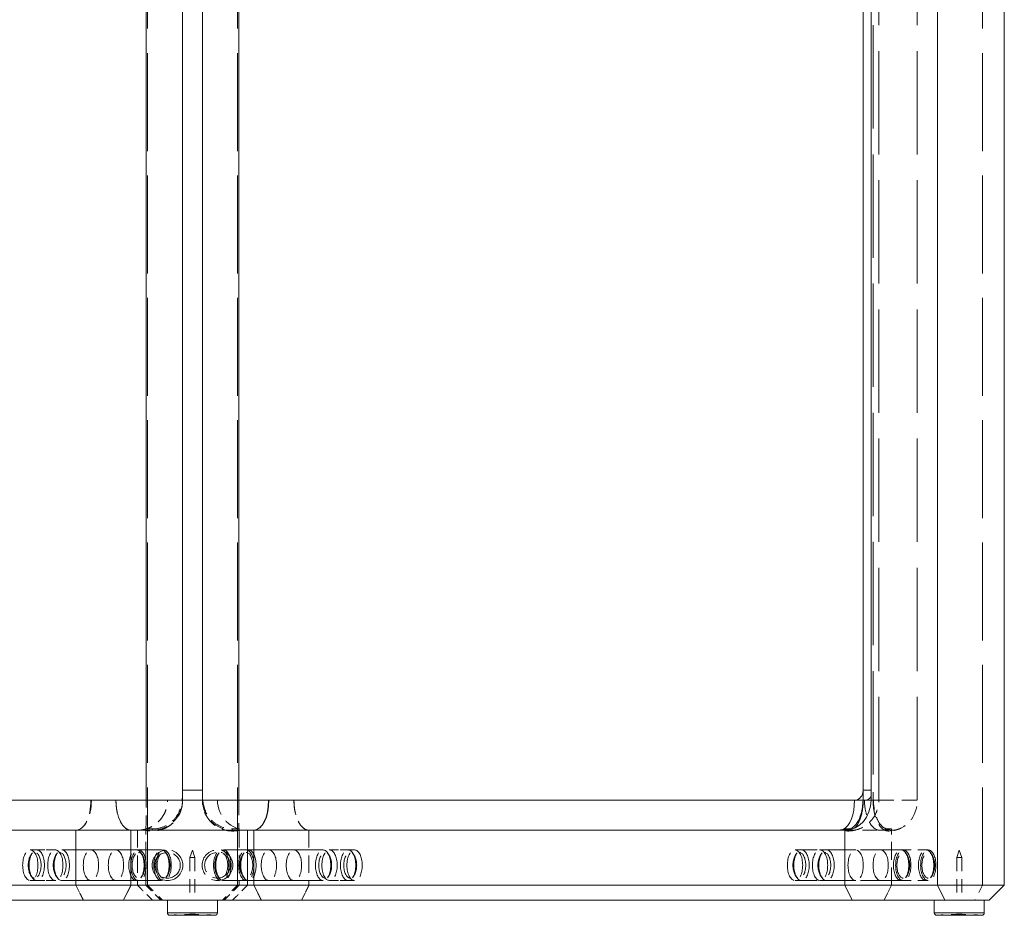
# Model space of a CAD drawing. Header units: inches. Extents: x 1 to 118, y 2 to 76.
# Tile 4 of 9: x 31 to 44, y 17 to 29. Entities that reach past the tile are written whole.
import ezdxf

# ---------------------------------------------------------------- set-up
doc = ezdxf.new("R2010")
doc.units = ezdxf.units.IN
doc.header["$LTSCALE"] = 7
doc.header["$MEASUREMENT"] = 0
doc.linetypes.add('DASHED', pattern=[0.2067, 0.1654, -0.0413])
for name, color, linetype, lineweight in [('Hidden (ANSI)', 7, 'DASHED', 13), ('Hidden Narrow (ANSI)', 7, 'DASHED', 13), ('Visible (ANSI)', 7, 'Continuous', 13), ('Visible Narrow (ANSI)', 7, 'Continuous', 13)]:
    doc.layers.add(name, color=color, linetype=linetype, lineweight=lineweight)

msp = doc.modelspace()

# ---------------------------------------------------------------- linework, layer by layer
at = {"layer": 'Hidden (ANSI)', "ltscale": 1.115237}
for p, q in [((33.5271, 36.6386), (33.5271, 18.8886)), ((33.7769, 18.8886), (33.7769, 36.6386)), ((42.1582, 36.6386), (42.1582, 18.8886)), ((42.2278, 18.8886), (42.2278, 36.6386)), ((42.7092, 18.8886), (42.7092, 36.6386))]:
    msp.add_line(p, q, dxfattribs=at)
at = {"layer": 'Hidden (ANSI)', "ltscale": 0.067925}
msp.add_line((42.0332, 19.0136), (42.1582, 19.0136), dxfattribs=at)
at = {"layer": 'Hidden (ANSI)'}
msp.add_line((34.6023, 18.8886), (34.6023, 18.8886), dxfattribs=at)
at = {"layer": 'Hidden (ANSI)', "ltscale": 0.058811}
msp.add_line((42.0332, 18.8886), (41.925, 18.8886), dxfattribs=at)
at = {"layer": 'Hidden (ANSI)', "ltscale": 0.186968}
for p, q in [((32.1962, 18.5136), (32.1962, 17.8261)), ((32.1962, 17.8261), (32.1962, 18.5136)), ((32.9645, 18.5136), (32.9645, 17.8261)), ((32.9645, 18.5136), (32.9645, 17.8261)), ((34.3395, 18.5136), (34.3395, 17.8261)), ((34.3395, 17.8261), (34.3395, 18.5136)), ((35.1077, 18.5136), (35.1077, 17.8261)), ((35.1077, 18.5136), (35.1077, 17.8261)), ((32.6962, 18.2676), (33.2916, 18.2676)), ((34.6077, 18.2676), (34.0123, 18.2676)), ((42.5349, 18.2676), (41.9395, 18.2676)), ((32.6962, 17.8846), (33.2916, 17.8846)), ((34.6077, 17.8846), (34.0123, 17.8846)), ((42.5349, 17.8846), (41.9395, 17.8846))]:
    msp.add_line(p, q, dxfattribs=at)
at = {"layer": 'Hidden (ANSI)', "ltscale": 0.191281}
for p, q in [((33.0685, 17.8261), (33.0685, 18.5294)), ((34.2355, 18.5294), (34.2355, 17.8261)), ((42.3875, 17.8261), (42.3875, 18.5294))]:
    msp.add_line(p, q, dxfattribs=at)
at = {"layer": 'Hidden (ANSI)', "ltscale": 0.186955}
for p, q in [((33.0685, 17.8261), (33.0685, 18.5136)), ((34.2355, 18.5136), (34.2355, 17.8261)), ((42.3875, 17.8261), (42.3875, 18.5136))]:
    msp.add_line(p, q, dxfattribs=at)
at = {"layer": 'Hidden (ANSI)', "ltscale": 0.023048}
for p, q in [((41.6995, 18.5136), (41.7412, 18.5136)), ((42.2844, 18.5136), (42.2411, 18.5136))]:
    msp.add_line(p, q, dxfattribs=at)
at = {"layer": 'Hidden (ANSI)', "ltscale": 0.159072}
msp.add_line((41.7412, 18.5136), (42.2411, 18.5136), dxfattribs=at)
at = {"layer": 'Hidden (ANSI)', "ltscale": 0.098085}
for p, q in [((31.9385, 18.2676), (31.626, 18.2676)), ((35.3655, 18.2676), (35.678, 18.2676)), ((42.8474, 18.2676), (42.5349, 18.2676)), ((31.9385, 17.8846), (31.626, 17.8846)), ((35.3655, 17.8846), (35.678, 17.8846)), ((42.8474, 17.8846), (42.5349, 17.8846))]:
    msp.add_line(p, q, dxfattribs=at)
at = {"layer": 'Hidden (ANSI)', "ltscale": 0.011829}
for p, q in [((31.6338, 18.2071), (31.6517, 18.2325)), ((31.9463, 18.2071), (31.9642, 18.2325)), ((33.0255, 18.2071), (33.0076, 18.2325)), ((33.338, 18.2071), (33.3201, 18.2325)), ((33.966, 18.2071), (33.9839, 18.2325)), ((34.2785, 18.2071), (34.2964, 18.2325)), ((35.3577, 18.2071), (35.3398, 18.2325)), ((35.6702, 18.2071), (35.6523, 18.2325)), ((41.1895, 18.2071), (41.2074, 18.2325)), ((41.502, 18.2071), (41.5199, 18.2325)), ((42.5812, 18.2071), (42.5633, 18.2325)), ((42.8937, 18.2071), (42.8758, 18.2325)), ((31.6338, 17.9451), (31.6517, 17.9197)), ((31.9463, 17.9451), (31.9642, 17.9197)), ((33.0255, 17.9451), (33.0076, 17.9197)), ((33.338, 17.9451), (33.3201, 17.9197)), ((33.966, 17.9451), (33.9839, 17.9197)), ((34.2785, 17.9451), (34.2964, 17.9197)), ((35.3577, 17.9451), (35.3398, 17.9197)), ((35.6702, 17.9451), (35.6523, 17.9197)), ((41.1895, 17.9451), (41.2074, 17.9197)), ((41.502, 17.9451), (41.5199, 17.9197)), ((42.5812, 17.9451), (42.5633, 17.9197)), ((42.8937, 17.9451), (42.8758, 17.9197))]:
    msp.add_line(p, q, dxfattribs=at)
at = {"layer": 'Hidden (ANSI)', "ltscale": 0.072644}
for p, q in [((31.7069, 18.2676), (31.9385, 18.2676)), ((35.597, 18.2676), (35.3655, 18.2676)), ((31.7069, 17.8846), (31.9385, 17.8846)), ((35.597, 17.8846), (35.3655, 17.8846))]:
    msp.add_line(p, q, dxfattribs=at)
at = {"layer": 'Hidden (ANSI)', "ltscale": 0.237987}
for p, q in [((32.6962, 18.2676), (31.9385, 18.2676)), ((34.6077, 18.2676), (35.3655, 18.2676)), ((41.1817, 18.2676), (41.9395, 18.2676)), ((32.6962, 17.8846), (31.9385, 17.8846)), ((34.6077, 17.8846), (35.3655, 17.8846)), ((41.1817, 17.8846), (41.9395, 17.8846))]:
    msp.add_line(p, q, dxfattribs=at)
at = {"layer": 'Hidden (ANSI)', "ltscale": 0.391179}
for p, q in [((32.0194, 18.2676), (33.2648, 18.2676)), ((35.2845, 18.2676), (34.0392, 18.2676)), ((42.508, 18.2676), (41.2627, 18.2676)), ((32.0194, 17.8846), (33.2648, 17.8846)), ((35.2845, 17.8846), (34.0392, 17.8846)), ((42.508, 17.8846), (41.2627, 17.8846))]:
    msp.add_line(p, q, dxfattribs=at)
at = {"layer": 'Hidden (ANSI)', "ltscale": 0.026338}
for p, q in [((33.652, 18.2636), (33.621, 18.1715)), ((33.652, 18.2636), (33.683, 18.1715)), ((43.2345, 18.2636), (43.2035, 18.1715)), ((43.2345, 18.2636), (43.2655, 18.1715))]:
    msp.add_line(p, q, dxfattribs=at)
at = {"layer": 'Hidden (ANSI)', "ltscale": 0.08965}
for p, q in [((42.8205, 18.2676), (42.5349, 18.2676)), ((42.8205, 17.8846), (42.5349, 17.8846))]:
    msp.add_line(p, q, dxfattribs=at)
at = {"layer": 'Hidden (ANSI)', "ltscale": 0.0264}
for p, q in [((33.621, 18.1715), (33.683, 18.1715)), ((43.2035, 18.1715), (43.2655, 18.1715))]:
    msp.add_line(p, q, dxfattribs=at)
at = {"layer": 'Hidden (ANSI)', "ltscale": 0.144906}
for p, q in [((33.621, 18.1715), (33.621, 17.6386)), ((33.683, 18.1715), (33.683, 17.6386)), ((43.2035, 18.1715), (43.2035, 17.6386)), ((43.2655, 18.1715), (43.2655, 17.6386))]:
    msp.add_line(p, q, dxfattribs=at)
at = {"layer": 'Hidden (ANSI)', "ltscale": 0.072054}
for p, q in [((32.1962, 17.8261), (32.29, 17.6386)), ((33.152, 17.6386), (32.9645, 17.8261)), ((33.0685, 17.8261), (33.256, 17.6386)), ((34.048, 17.6386), (34.2355, 17.8261)), ((34.3395, 17.8261), (34.152, 17.6386)), ((35.0139, 17.6386), (35.1077, 17.8261)), ((42.3875, 17.8261), (42.2937, 17.6386))]:
    msp.add_line(p, q, dxfattribs=at)
at = {"layer": 'Hidden (ANSI)', "ltscale": 0.072056}
for p, q in [((33.256, 17.6386), (33.0685, 17.8261)), ((34.2355, 17.8261), (34.048, 17.6386)), ((42.2937, 17.6386), (42.3875, 17.8261))]:
    msp.add_line(p, q, dxfattribs=at)
at = {"layer": 'Hidden (ANSI)', "ltscale": 0.327298}
for centre in [(33.3395, 18.0761), (33.9645, 18.0761)]:
    msp.add_circle(centre, 0.1915, dxfattribs=at)
at = {"layer": 'Hidden (ANSI)', "ltscale": 0.274299}
for centre in [(33.3395, 18.0761), (33.9645, 18.0761)]:
    msp.add_circle(centre, 0.1605, dxfattribs=at)
at = {"layer": 'Hidden (ANSI)', "ltscale": 0.16018}
msp.add_arc((32.9645, 18.8886), 0.375, 270, 0, dxfattribs=at)
at = {"layer": 'Hidden (ANSI)', "ltscale": 0.076526}
for centre, start, end in [((33.6701, 13.9364), 90.29439, 94.86855), ((33.6339, 13.9364), 85.13145, 89.70561), ((43.2527, 13.9364), 90.29439, 94.86855), ((43.2164, 13.9364), 85.13145, 89.70561)]:
    msp.add_arc(centre, 3.5274, start, end, dxfattribs=at)
at = {"layer": 'Hidden (ANSI)', "ltscale": 0.053327}
msp.add_ellipse((42.05, 19.0136), major_axis=(0, -0.125), ratio=0.8660254, start_param=0, end_param=1.5707963, dxfattribs=at)
at = {"layer": 'Hidden (ANSI)', "ltscale": 0.16018}
for centre, ratio, start_param, end_param in [((32.1962, 18.8886), 0.5, 0, 1.5707963), ((32.1962, 18.8886), 0.5, 0, 1.5707963), ((34.3395, 18.8886), 0.9998632, 4.712389, 6.2831853), ((35.1077, 18.8886), 0.5, 4.712389, 6.2831853)]:
    msp.add_ellipse(centre, major_axis=(0, -0.375), ratio=ratio, start_param=start_param, end_param=end_param, dxfattribs=at)
at = {"layer": 'Hidden (ANSI)', "ltscale": 0.1602}
for centre, ratio, start_param, end_param in [((33.0685, 18.8886), 0.0159134, 0, 1.5707963), ((34.2355, 18.8886), 0.0159134, 4.712389, 6.2831853), ((42.3875, 18.8886), 0.857959, 0, 1.5707963)]:
    msp.add_ellipse(centre, major_axis=(0, -0.375), ratio=ratio, start_param=start_param, end_param=end_param, dxfattribs=at)
at = {"layer": 'Hidden (ANSI)', "ltscale": 0.160165}
for centre, ratio, start_param, end_param in [((33.1521, 18.8886), 0.9997474, 0, 1.5707963), ((34.1519, 18.8886), 0.9997474, 4.712389, 6.2831853), ((42.2411, 18.8886), 0.5096039, 4.712389, 6.2831853)]:
    msp.add_ellipse(centre, major_axis=(0, -0.375), ratio=ratio, start_param=start_param, end_param=end_param, dxfattribs=at)
at = {"layer": 'Hidden (ANSI)', "ltscale": 0.024308}
msp.add_ellipse((41.7412, 18.8886), major_axis=(0, -0.375), ratio=0.4901436, start_param=0, end_param=0.2392551, dxfattribs=at)
at = {"layer": 'Hidden (ANSI)', "ltscale": 0.327298}
for centre, major_axis in [((31.626, 18.0761), (0, 0.1915)), ((31.7069, 18.0761), (0, 0.1915)), ((31.9385, 18.0761), (0, 0.1915)), ((32.0194, 18.0761), (0, -0.1915)), ((32.3837, 18.0761), (0, 0.1915)), ((32.3837, 18.0761), (0, 0.1915)), ((32.6962, 18.0761), (0, 0.1915)), ((32.6962, 18.0761), (0, 0.1915)), ((32.9523, 18.0761), (0, -0.1915)), ((32.9791, 18.0761), (0, 0.1915)), ((33.2648, 18.0761), (0, 0.1915)), ((33.2916, 18.0761), (0, 0.1915)), ((34.0123, 18.0761), (0, 0.1915)), ((34.0392, 18.0761), (0, -0.1915)), ((34.3248, 18.0761), (0, 0.1915)), ((34.3517, 18.0761), (0, -0.1915)), ((34.6077, 18.0761), (0, 0.1915)), ((34.6077, 18.0761), (0, 0.1915)), ((34.9202, 18.0761), (0, 0.1915)), ((34.9202, 18.0761), (0, 0.1915)), ((35.2845, 18.0761), (0, 0.1915)), ((35.3655, 18.0761), (0, 0.1915)), ((35.597, 18.0761), (0, 0.1915)), ((35.678, 18.0761), (0, 0.1915)), ((41.1817, 18.0761), (0, 0.1915)), ((41.2627, 18.0761), (0, -0.1915)), ((41.4942, 18.0761), (0, 0.1915)), ((41.5752, 18.0761), (0, -0.1915)), ((41.9395, 18.0761), (0, -0.1915)), ((41.9395, 18.0761), (0, -0.1915)), ((42.252, 18.0761), (0, -0.1915)), ((42.252, 18.0761), (0, -0.1915)), ((42.508, 18.0761), (0, 0.1915)), ((42.5349, 18.0761), (0, 0.1915)), ((42.8205, 18.0761), (0, 0.1915)), ((42.8474, 18.0761), (0, 0.1915))]:
    msp.add_ellipse(centre, major_axis=major_axis, ratio=0.5, dxfattribs=at)
at = {"layer": 'Hidden (ANSI)', "ltscale": 0.274299}
for centre, major_axis in [((31.6801, 18.0761), (0, -0.1605)), ((31.9926, 18.0761), (0, 0.1605)), ((32.9791, 18.0761), (0, 0.1605)), ((33.2916, 18.0761), (0, -0.1605)), ((34.0123, 18.0761), (0, 0.1605)), ((34.3248, 18.0761), (0, 0.1605)), ((35.3113, 18.0761), (0, -0.1605)), ((35.6238, 18.0761), (0, -0.1605)), ((41.2358, 18.0761), (0, 0.1605)), ((41.5483, 18.0761), (0, 0.1605)), ((42.5349, 18.0761), (0, -0.1605)), ((42.8474, 18.0761), (0, -0.1605))]:
    msp.add_ellipse(centre, major_axis=major_axis, ratio=0.5, dxfattribs=at)
at = {"layer": 'Hidden (ANSI)', "ltscale": 0.188668}
msp.add_open_spline([(42.3457, 18.5295), (42.322, 18.5295), (42.2986, 18.5387), (42.2548, 18.5747), (42.2348, 18.6011), (42.2009, 18.6676), (42.1874, 18.7069), (42.171, 18.7801), (42.1663, 18.811), (42.1605, 18.8718), (42.1592, 18.8996), (42.1582, 18.9522), (42.1582, 18.976), (42.1582, 19.0136)], degree=3, knots=[0, 0, 0, 0, 0.3603966, 0.3603966, 0.7222826, 0.7222826, 1.0834565, 1.0834565, 1.3313007, 1.3313007, 1.5506312, 1.5506312, 1.722573, 1.722573, 1.722573, 1.722573], dxfattribs=at)
at = {"layer": 'Hidden (ANSI)', "ltscale": 0.160182}
for points in [[(32.8837, 18.5136), (32.8722, 18.5136), (32.8595, 18.5159), (32.8348, 18.5257), (32.8227, 18.5333), (32.8013, 18.551), (32.7901, 18.5628), (32.7691, 18.5908), (32.7593, 18.6071), (32.743, 18.6398), (32.7348, 18.6593), (32.7208, 18.7012), (32.7149, 18.7237), (32.7061, 18.7665), (32.7023, 18.7907), (32.6974, 18.8402), (32.6962, 18.8655), (32.6962, 18.8886)], [(32.9645, 18.5136), (32.9876, 18.5136), (33.0129, 18.5159), (33.0624, 18.5257), (33.0866, 18.5333), (33.1294, 18.551), (33.1519, 18.5628), (33.1938, 18.5908), (33.2133, 18.6071), (33.246, 18.6398), (33.2623, 18.6593), (33.2903, 18.7012), (33.3021, 18.7237), (33.3198, 18.7665), (33.3274, 18.7907), (33.3372, 18.8402), (33.3395, 18.8655), (33.3395, 18.8886)], [(35.1077, 18.5136), (35.0961, 18.5136), (35.0835, 18.5159), (35.0587, 18.5257), (35.0466, 18.5333), (35.0252, 18.551), (35.014, 18.5628), (34.993, 18.5908), (34.9833, 18.6071), (34.9669, 18.6398), (34.9588, 18.6593), (34.9448, 18.7012), (34.9389, 18.7237), (34.93, 18.7665), (34.9262, 18.7907), (34.9213, 18.8402), (34.9202, 18.8655), (34.9202, 18.8886)]]:
    msp.add_open_spline(points, degree=3, knots=[-1.4106973, -1.4106973, -1.4106973, -1.4106973, -1.2343409, -1.2343409, -1.0579845, -1.0579845, -0.881643, -0.881643, -0.7053015, -0.7053015, -0.5289721, -0.5289721, -0.3526427, -0.3526427, -0.1763213, -0.1763213, 0, 0, 0, 0], dxfattribs=at)
at = {"layer": 'Hidden (ANSI)', "ltscale": 0.185639}
for points, knots in [([(33.527, 18.8886), (33.527, 18.8876), (33.527, 18.8865), (33.527, 18.8842), (33.527, 18.8826), (33.527, 18.878), (33.5269, 18.8741), (33.5267, 18.8649), (33.5264, 18.8577), (33.5251, 18.8402), (33.5234, 18.8264), (33.5176, 18.7932), (33.5106, 18.7676), (33.4962, 18.7294), (33.4876, 18.7107), (33.4672, 18.6751), (33.4555, 18.6582), (33.4289, 18.6253), (33.4109, 18.6067), (33.3713, 18.5739), (33.3497, 18.5597), (33.312, 18.5395), (33.2928, 18.531), (33.2531, 18.5174), (33.2326, 18.5124), (33.1911, 18.5055), (33.1659, 18.5036), (33.1158, 18.505), (33.0909, 18.5084), (33.0685, 18.5136)], [0, 0, 0, 0, 0.0072363, 0.0072363, 0.01751, 0.01751, 0.0422355, 0.0422355, 0.0878184, 0.0878184, 0.1762555, 0.1762555, 0.3445339, 0.3445339, 0.4873278, 0.4873278, 0.6301217, 0.6301217, 0.8098781, 0.8098781, 0.9896344, 0.9896344, 1.1357418, 1.1357418, 1.2818492, 1.2818492, 1.4569432, 1.4569432, 1.6320373, 1.6320373, 1.6320373, 1.6320373]), ([(34.2355, 18.5136), (34.2131, 18.5084), (34.1881, 18.505), (34.138, 18.5036), (34.1129, 18.5055), (34.0713, 18.5124), (34.0509, 18.5174), (34.0112, 18.531), (33.9919, 18.5395), (33.9542, 18.5597), (33.9326, 18.5739), (33.893, 18.6067), (33.875, 18.6253), (33.8484, 18.6582), (33.8367, 18.6751), (33.8164, 18.7107), (33.8077, 18.7294), (33.7933, 18.7676), (33.7864, 18.7932), (33.7806, 18.8264), (33.7789, 18.8402), (33.7776, 18.8577), (33.7772, 18.8649), (33.777, 18.8741), (33.777, 18.878), (33.777, 18.8826), (33.777, 18.8842), (33.777, 18.8865), (33.777, 18.8876), (33.777, 18.8886)], [-1.6320373, -1.6320373, -1.6320373, -1.6320373, -1.4569432, -1.4569432, -1.2818492, -1.2818492, -1.1357418, -1.1357418, -0.9896344, -0.9896344, -0.8098781, -0.8098781, -0.6301217, -0.6301217, -0.4873278, -0.4873278, -0.3445339, -0.3445339, -0.1762555, -0.1762555, -0.0878184, -0.0878184, -0.0422355, -0.0422355, -0.01751, -0.01751, -0.0072363, -0.0072363, 0, 0, 0, 0]), ([(42.1582, 18.8886), (42.1582, 18.8876), (42.1582, 18.8865), (42.1582, 18.8842), (42.1582, 18.8826), (42.1582, 18.878), (42.1582, 18.8741), (42.1584, 18.8649), (42.1585, 18.8577), (42.1592, 18.8402), (42.16, 18.8264), (42.1629, 18.7932), (42.1664, 18.7676), (42.1736, 18.7294), (42.1779, 18.7107), (42.1881, 18.6751), (42.194, 18.6582), (42.2072, 18.6253), (42.2163, 18.6067), (42.2361, 18.5739), (42.2469, 18.5597), (42.2657, 18.5395), (42.2753, 18.531), (42.2952, 18.5174), (42.3054, 18.5124), (42.3262, 18.5055), (42.3387, 18.5036), (42.3638, 18.505), (42.3763, 18.5084), (42.3875, 18.5136)], [0, 0, 0, 0, 0.0072363, 0.0072363, 0.01751, 0.01751, 0.0422355, 0.0422355, 0.0878184, 0.0878184, 0.1762555, 0.1762555, 0.3445339, 0.3445339, 0.4873278, 0.4873278, 0.6301217, 0.6301217, 0.8098781, 0.8098781, 0.9896344, 0.9896344, 1.1357418, 1.1357418, 1.2818492, 1.2818492, 1.4569432, 1.4569432, 1.6320373, 1.6320373, 1.6320373, 1.6320373])]:
    msp.add_open_spline(points, degree=3, knots=knots, dxfattribs=at)
at = {"layer": 'Hidden (ANSI)', "ltscale": 0.154627}
for points, knots in [([(33.1521, 18.5295), (33.1994, 18.5295), (33.2462, 18.5387), (33.3339, 18.5747), (33.3738, 18.6011), (33.4416, 18.6676), (33.4686, 18.7069), (33.5013, 18.7801), (33.5108, 18.811), (33.5198, 18.8585), (33.5219, 18.8734), (33.5234, 18.8886)], [0, 0, 0, 0, 0.3603966, 0.3603966, 0.7222826, 0.7222826, 1.0834565, 1.0834565, 1.3313007, 1.3313007, 1.448142, 1.448142, 1.448142, 1.448142]), ([(33.7806, 18.8886), (33.7819, 18.875), (33.7837, 18.8615), (33.7919, 18.8163), (33.8007, 18.786), (33.8327, 18.7109), (33.8605, 18.6696), (33.9303, 18.6008), (33.9711, 18.574), (34.0592, 18.5384), (34.1053, 18.5295), (34.1519, 18.5295)], [0.4639707, 0.4639707, 0.4639707, 0.4639707, 0.6411819, 0.6411819, 1.0484156, 1.0484156, 1.6851836, 1.6851836, 2.3065526, 2.3065526, 2.9050487, 2.9050487, 2.9050487, 2.9050487])]:
    msp.add_open_spline(points, degree=3, knots=knots, dxfattribs=at)
at = {"layer": 'Hidden (ANSI)', "ltscale": 0.014114}
msp.add_open_spline([(33.5271, 18.8886), (33.5271, 18.8871), (33.5271, 18.8857), (33.527, 18.8827), (33.527, 18.8812), (33.527, 18.8781), (33.527, 18.8765), (33.5269, 18.8726), (33.5269, 18.8706), (33.5266, 18.8632), (33.5278, 18.8659), (33.5246, 18.8375)], degree=3, knots=[1.5707963, 1.5707963, 1.5707963, 1.5707963, 1.8567545, 1.8567545, 2.1427127, 2.1427127, 2.4286709, 2.4286709, 2.7146291, 2.7146291, 3.0005873, 3.0005873, 3.0005873, 3.0005873], dxfattribs=at)
at = {"layer": 'Hidden (ANSI)', "ltscale": 0.014098}
msp.add_open_spline([(33.7794, 18.8375), (33.7778, 18.8517), (33.7778, 18.8554), (33.7771, 18.8666), (33.7771, 18.8689), (33.777, 18.8738), (33.777, 18.8755), (33.7769, 18.8789), (33.7769, 18.8804), (33.7769, 18.8834), (33.7769, 18.8849), (33.7769, 18.8871), (33.7769, 18.8879), (33.7769, 18.8886)], degree=3, knots=[3.282598, 3.282598, 3.282598, 3.282598, 3.4255771, 3.4255771, 3.7115353, 3.7115353, 3.9974935, 3.9974935, 4.2834517, 4.2834517, 4.5694099, 4.5694099, 4.712389, 4.712389, 4.712389, 4.712389], dxfattribs=at)
at = {"layer": 'Hidden (ANSI)', "ltscale": 0.163558}
msp.add_open_spline([(41.8461, 18.5042), (41.8868, 18.5043), (41.9275, 18.5111), (42.004, 18.5366), (42.0397, 18.5555), (42.1036, 18.6023), (42.1314, 18.6308), (42.1766, 18.6927), (42.1938, 18.7262), (42.218, 18.7949), (42.2249, 18.83), (42.2276, 18.873), (42.2278, 18.8808), (42.2278, 18.8886)], degree=3, knots=[3.1450773, 3.1450773, 3.1450773, 3.1450773, 3.424733, 3.424733, 3.7111421, 3.7111421, 4.0159607, 4.0159607, 4.3294231, 4.3294231, 4.6428854, 4.6428854, 4.712389, 4.712389, 4.712389, 4.712389], dxfattribs=at)
at = {"layer": 'Hidden (ANSI)', "ltscale": 0.032873}
for points in [[(33.067, 18.5136), (33.0675, 18.514), (33.068, 18.5193), (33.0685, 18.5294)], [(34.2355, 18.5294), (34.236, 18.5193), (34.2365, 18.514), (34.2369, 18.5136)], [(42.2844, 18.5136), (42.3192, 18.514), (42.3538, 18.5193), (42.3875, 18.5294)]]:
    msp.add_open_spline(points, degree=3, dxfattribs=at)
at = {"layer": 'Hidden (ANSI)', "ltscale": 0.022646}
for points, knots in [([(33.0685, 18.5294), (33.0797, 18.5295), (33.0909, 18.5295), (33.1187, 18.5295), (33.1354, 18.5295), (33.1521, 18.5295)], [0.04160528, 0.04160528, 0.04160528, 0.04160528, 0.12696767, 0.12696767, 0.25393587, 0.25393587, 0.25393587, 0.25393587]), ([(34.1519, 18.5295), (34.1685, 18.5295), (34.1852, 18.5295), (34.2131, 18.5295), (34.2243, 18.5295), (34.2355, 18.5294)], [0, 0, 0, 0, 0.12696768, 0.12696768, 0.21233059, 0.21233059, 0.21233059, 0.21233059]), ([(42.3875, 18.5294), (42.3819, 18.5295), (42.3763, 18.5295), (42.3623, 18.5295), (42.354, 18.5295), (42.3457, 18.5295)], [0.04160528, 0.04160528, 0.04160528, 0.04160528, 0.12696767, 0.12696767, 0.25393587, 0.25393587, 0.25393587, 0.25393587])]:
    msp.add_open_spline(points, degree=3, knots=knots, dxfattribs=at)
at = {"layer": 'Hidden (ANSI)', "ltscale": 0.036228}
msp.add_open_spline([(41.8727, 18.5335), (41.8305, 18.5208), (41.7861, 18.514), (41.742, 18.5136)], degree=3, dxfattribs=at)
at = {"layer": 'Hidden (ANSI)', "ltscale": 0.068236}
msp.add_open_spline([(41.804, 18.5136), (41.8152, 18.5084), (41.8277, 18.505), (41.8527, 18.5036), (41.8653, 18.5055), (41.8861, 18.5124), (41.8963, 18.5174), (41.9132, 18.529), (41.9201, 18.5346), (41.9265, 18.5407)], degree=3, knots=[-1.63203728, -1.63203728, -1.63203728, -1.63203728, -1.45694322, -1.45694322, -1.28184916, -1.28184916, -1.13574179, -1.13574179, -1.03258275, -1.03258275, -1.03258275, -1.03258275], dxfattribs=at)
at = {"layer": 'Hidden (ANSI)', "ltscale": 0.046072}
msp.add_open_spline([(42.5101, 18.5419), (42.5003, 18.5371), (42.4901, 18.5328), (42.4693, 18.5249), (42.4586, 18.5214), (42.4368, 18.5153), (42.4258, 18.5127), (42.4033, 18.5085), (42.392, 18.5069), (42.3691, 18.5048), (42.3576, 18.5042), (42.3461, 18.5042)], degree=3, knots=[2.75049643, 2.75049643, 2.75049643, 2.75049643, 2.82803112, 2.82803112, 2.90556581, 2.90556581, 2.9831005, 2.9831005, 3.06063519, 3.06063519, 3.13816988, 3.13816988, 3.13816988, 3.13816988], dxfattribs=at)
at = {"layer": 'Hidden (ANSI)', "ltscale": 0.072056}
for points, weights in [([(32.29, 17.6386), (32.2405, 17.7376), (32.1962, 17.8261)], [1, 1.01691684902, 1.03088244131]), ([(32.8837, 17.8261), (32.8395, 17.7376), (32.79, 17.6386)], [1.03088244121, 1.01691684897, 1]), ([(32.9645, 17.8261), (33.053, 17.7376), (33.152, 17.6386)], [1.03088244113, 1.01691684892, 1]), ([(34.152, 17.6386), (34.251, 17.7376), (34.3395, 17.8261)], [1, 1.01691684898, 1.03088244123]), ([(34.514, 17.6386), (34.4645, 17.7376), (34.4202, 17.8261)], [1, 1.01691684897, 1.03088244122]), ([(35.1077, 17.8261), (35.0634, 17.7376), (35.0139, 17.6386)], [1.03088244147, 1.0169168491, 1])]:
    msp.add_rational_spline(points, weights, degree=2, dxfattribs=at)
at = {"layer": 'Hidden Narrow (ANSI)', "ltscale": 1.056636}
for p, q in [((33.0895, 17.8261), (33.0895, 37.7011)), ((34.2144, 17.8261), (34.2144, 37.7011)), ((43.5235, 17.8261), (43.5235, 37.7011))]:
    msp.add_line(p, q, dxfattribs=at)
at = {"layer": 'Hidden Narrow (ANSI)', "ltscale": 0.074601}
msp.add_line((42.2278, 18.8886), (42.1317, 18.8886), dxfattribs=at)
at = {"layer": 'Hidden Narrow (ANSI)', "ltscale": 0.162678}
msp.add_line((42.2278, 18.8886), (42.7092, 18.8886), dxfattribs=at)
at = {"layer": 'Hidden Narrow (ANSI)', "ltscale": 0.03313}
for p, q in [((33.1521, 18.5136), (33.1521, 18.5295)), ((34.1519, 18.5136), (34.1519, 18.5295))]:
    msp.add_line(p, q, dxfattribs=at)
at = {"layer": 'Hidden Narrow (ANSI)', "ltscale": 0.072051}
for p, q in [((33.0895, 17.8261), (33.277, 17.6386)), ((34.2144, 17.8261), (34.0269, 17.6386)), ((43.5235, 17.8261), (43.4272, 17.6386))]:
    msp.add_line(p, q, dxfattribs=at)
at = {"layer": 'Hidden Narrow (ANSI)', "ltscale": 0.16018}
msp.add_ellipse((32.1962, 18.8886), major_axis=(0, -0.375), ratio=0.5142585, start_param=0, end_param=1.5707963, dxfattribs=at)
at = {"layer": 'Hidden Narrow (ANSI)', "ltscale": 0.03313}
for points in [[(41.7412, 18.5136), (41.7764, 18.5139), (41.8117, 18.5193), (41.8458, 18.5295)], [(42.2411, 18.5136), (42.2764, 18.5139), (42.3116, 18.5193), (42.3457, 18.5295)]]:
    msp.add_open_spline(points, degree=3, dxfattribs=at)
at = {"layer": 'Visible (ANSI)'}
for p, q in [((43.797, 17.8261), (43.797, 37.7011)), ((33.0744, 18.8886), (33.0744, 36.6386)), ((34.2295, 36.6386), (34.2295, 18.8886)), ((42.0332, 18.8886), (42.0332, 36.6386)), ((42.1317, 36.6386), (42.1317, 18.8886)), ((33.527, 36.5136), (33.527, 19.0136)), ((33.777, 19.0136), (33.777, 36.5136)), ((33.527, 19.0136), (33.527, 18.8886)), ((33.777, 19.0136), (33.527, 19.0136)), ((33.777, 18.8886), (33.777, 19.0136)), ((25.379, 18.8886), (32.6962, 18.8886)), ((32.6962, 18.8886), (34.6023, 18.8886)), ((34.6023, 18.8886), (34.6077, 18.8886)), ((34.6077, 18.8886), (41.925, 18.8886)), ((32.8837, 18.5136), (25.6045, 18.5136)), ((32.8837, 18.5136), (32.8837, 17.8261)), ((34.4202, 18.5136), (32.8837, 18.5136)), ((32.8837, 18.5136), (32.8837, 17.8261)), ((34.4202, 18.5136), (34.4202, 17.8261)), ((34.4202, 17.8261), (34.4202, 18.5136)), ((41.6995, 18.5136), (34.4202, 18.5136)), ((41.804, 18.5294), (41.804, 17.8261)), ((41.804, 18.5136), (41.804, 17.8261)), ((32.8837, 17.8261), (25.5, 17.8261)), ((32.79, 17.6386), (32.8837, 17.8261)), ((34.4202, 17.8261), (32.8837, 17.8261)), ((41.804, 17.8261), (34.4202, 17.8261)), ((34.4202, 17.8261), (34.514, 17.6386)), ((42.9611, 17.8261), (41.804, 17.8261)), ((41.804, 17.8261), (41.8977, 17.6386)), ((41.8977, 17.6386), (41.804, 17.8261)), ((42.9611, 17.8261), (43.797, 17.8261)), ((43.6095, 17.6386), (43.797, 17.8261)), ((25.4062, 17.6386), (32.79, 17.6386)), ((32.79, 17.6386), (34.514, 17.6386)), ((33.3395, 17.6386), (33.3395, 17.4823)), ((33.9645, 17.6386), (33.9645, 17.4823)), ((34.514, 17.6386), (41.8977, 17.6386)), ((41.8977, 17.6386), (43.0522, 17.6386)), ((41.8977, 17.6386), (41.8977, 17.6386)), ((42.922, 17.6386), (42.922, 17.4823)), ((43.6095, 17.6386), (43.0522, 17.6386)), ((43.547, 17.6386), (43.547, 17.4823)), ((33.3707, 17.4511), (33.9332, 17.4511)), ((42.9533, 17.4511), (43.5158, 17.4511))]:
    msp.add_line(p, q, dxfattribs=at)
for centre, start, end in [((33.3707, 17.4823), 180, 270), ((33.9332, 17.4823), 270, 0), ((42.9533, 17.4823), 180, 270), ((43.5158, 17.4823), 270, 0)]:
    msp.add_arc(centre, 0.0312, start, end, dxfattribs=at)
for centre, major_axis, ratio, start_param, end_param in [((41.925, 19.0136), (0, -0.125), 0.8660254, 0, 1.5707963), ((32.8837, 18.8886), (0, -0.375), 0.5, 4.712389, 6.2831853), ((34.4202, 18.8886), (0, -0.375), 0.5, 0, 1.5707963), ((34.4202, 18.8886), (0, -0.375), 0.5, 0, 1.5707963), ((41.7412, 18.8886), (0, -0.375), 0.4901436, 0.2392551, 1.5707963), ((41.804, 18.8886), (0, -0.375), 0.8738724, 0, 1.5707963)]:
    msp.add_ellipse(centre, major_axis=major_axis, ratio=ratio, start_param=start_param, end_param=end_param, dxfattribs=at)
for points, knots in [([(33.5234, 18.8886), (33.5247, 18.9019), (33.5255, 18.9153), (33.527, 18.9522), (33.527, 18.976), (33.527, 19.0136)], [1.44814201, 1.44814201, 1.44814201, 1.44814201, 1.55063118, 1.55063118, 1.72257296, 1.72257296, 1.72257296, 1.72257296]), ([(33.777, 19.0136), (33.777, 18.9776), (33.777, 18.9549), (33.7782, 18.9179), (33.7791, 18.9032), (33.7806, 18.8886)], [0, 0, 0, 0, 0.27393393, 0.27393393, 0.46397072, 0.46397072, 0.46397072, 0.46397072]), ([(42.0332, 19.0136), (42.0332, 18.9776), (42.0332, 18.9549), (42.0323, 18.9038), (42.0312, 18.8762), (42.0258, 18.8163), (42.0214, 18.786), (42.0054, 18.7109), (41.9915, 18.6696), (41.9565, 18.6008), (41.9362, 18.574), (41.8921, 18.5384), (41.8691, 18.5295), (41.8458, 18.5295)], [0, 0, 0, 0, 0.2739339, 0.2739339, 0.6411819, 0.6411819, 1.0484156, 1.0484156, 1.6851836, 1.6851836, 2.3065526, 2.3065526, 2.9050487, 2.9050487, 2.9050487, 2.9050487]), ([(41.9265, 18.5407), (41.9291, 18.5433), (41.9317, 18.5459), (41.9446, 18.5597), (41.9554, 18.5739), (41.9752, 18.6067), (41.9842, 18.6253), (41.9975, 18.6582), (42.0034, 18.6751), (42.0135, 18.7107), (42.0178, 18.7294), (42.025, 18.7676), (42.0285, 18.7932), (42.0314, 18.8264), (42.0323, 18.8402), (42.0329, 18.8577), (42.0331, 18.8649), (42.0332, 18.8741), (42.0332, 18.878), (42.0332, 18.8826), (42.0332, 18.8842), (42.0332, 18.8865), (42.0332, 18.8876), (42.0332, 18.8886)], [-1.0325828, -1.0325828, -1.0325828, -1.0325828, -0.9896344, -0.9896344, -0.8098781, -0.8098781, -0.6301217, -0.6301217, -0.4873278, -0.4873278, -0.3445339, -0.3445339, -0.1762555, -0.1762555, -0.0878184, -0.0878184, -0.0422355, -0.0422355, -0.01751, -0.01751, -0.0072363, -0.0072363, 0, 0, 0, 0]), ([(41.8458, 18.5295), (41.8374, 18.5295), (41.8291, 18.5295), (41.8152, 18.5295), (41.8096, 18.5295), (41.804, 18.5294)], [0, 0, 0, 0, 0.12696768, 0.12696768, 0.21233059, 0.21233059, 0.21233059, 0.21233059])]:
    msp.add_open_spline(points, degree=3, knots=knots, dxfattribs=at)
msp.add_open_spline([(41.804, 18.5294), (41.7698, 18.5193), (41.7348, 18.514), (41.6995, 18.5136)], degree=3, dxfattribs=at)
at = {"layer": 'Visible Narrow (ANSI)'}
for p, q in [((42.9611, 17.8261), (42.9611, 37.7011)), ((42.1317, 18.8886), (42.0332, 18.8886)), ((42.9611, 17.8261), (43.0522, 17.6386)), ((33.3395, 17.4823), (33.9645, 17.4823)), ((42.922, 17.4823), (43.547, 17.4823))]:
    msp.add_line(p, q, dxfattribs=at)
msp.add_ellipse((34.4202, 18.8886), major_axis=(0, -0.375), ratio=0.4856047, start_param=0, end_param=1.5707963, dxfattribs=at)

doc.saveas('drawing.dxf')
